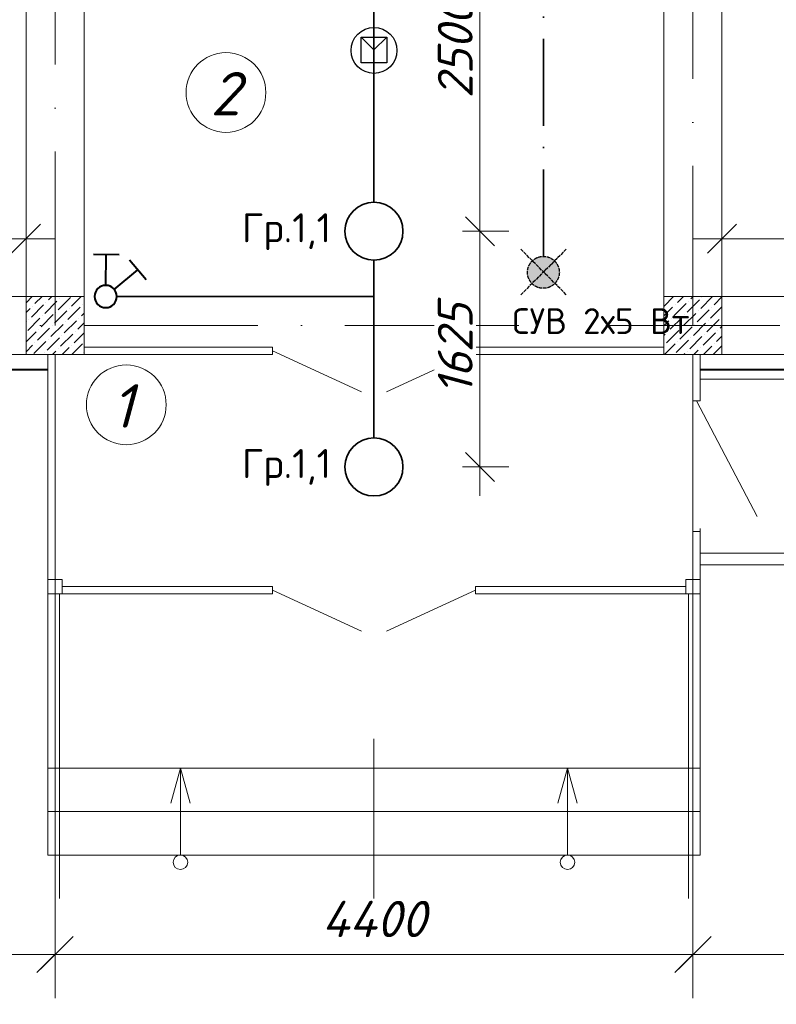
# Model space of a CAD drawing. Header units: millimetres. Extents: x 1114507 to 93926427, y 174473 to 817039.
# Tile 152 of 256: x 1504717 to 1509936, y 762146 to 768933. Entities that reach past the tile are written whole.
import ezdxf

# ---------------------------------------------------------------- set-up
doc = ezdxf.new("R2010")
doc.units = ezdxf.units.MM
doc.linetypes.add('ACAD_ISO04W100', pattern=[30, 24, -3, 0, -3])
doc.linetypes.add('ACAD_ISO10W100', pattern=[18, 12, -3, 0, -3])
for name, color, linetype in [('(001) Сетка', 92, 'Continuous'), ('PDF7_Text', 7, 'Continuous'), ('RAZMERNAR', 152, 'Continuous')]:
    doc.layers.add(name, color=color, linetype=linetype)
for name, color, linetype, lineweight in [('expl', 234, 'Continuous', 13), ('размеры', 12, 'Continuous', 15), ('светильники', 30, 'ACAD_ISO04W100', 25), ('ТЕХНОЛОГИЯ', 36, 'Continuous', 18)]:
    doc.layers.add(name, color=color, linetype=linetype, lineweight=lineweight)
doc.styles.add('ISOCPEUR 1', font='isocpeur.TTF')
doc.styles.add('PDF ISOCPEUR', font='isocpeur.TTF')
doc.styles.get("Standard").update_dxf_attribs({"font": 'isocpeui.ttf'})
doc.styles.add('Суннат', font='ariali.ttf', dxfattribs={"height": 250})
doc.linetypes.add('FENCELINE1', pattern='A,6.35,-2.54,[133,ltypeshp.shx,S=2.54,R=0,X=-2.54,Y=0],-2.54,25.4', length=36.83)
doc.dimstyles.new('Санжар', dxfattribs={"dimtxt": 240, "dimasz": 200, "dimexe": 200, "dimexo": 200, "dimgap": 50, "dimtad": 1, "dimdec": 0, "dimtxsty": 'Standard', "dimblk": 'OBLIQUE', "dimcen": 2.5, "dimdle": 200, "dimclrd": 152, "dimclre": 152, "dimclrt": 152, "dimadec": 0, "dimazin": 0, "dimtfac": 1, "dimtdec": 0, "dimtmove": 0, "dimatfit": 3, "dimldrblk": 'OBLIQUE', "dimfxl": 0, "dimlwd": 0, "dimlwe": 0, "dimarcsym": 0})

# ---------------------------------------------------------------- blocks, each defined once
blk = doc.blocks.new('_Oblique')
at = {"color": 0, "linetype": 'ByBlock', "lineweight": -2}
blk.add_line((-0.5, -0.5), (0.5, 0.5), dxfattribs=at)
blk = doc.blocks.new('blok1qavmak')
at = {"color": 1, "linetype": 'ACAD_ISO10W100', "lineweight": 0, "ltscale": 100}
for p, q in [((1504960.8, 782425.1), (1504960.8, 766825.1)), ((1509360.8, 773325.1), (1509360.8, 766825.1)), ((1518960.8, 766825.1), (1491960.8, 766825.1))]:
    blk.add_line(p, q, dxfattribs=at)
at = {"lineweight": 0, "ltscale": 100}
for p, q in [((1505160.8, 773325.1), (1505160.8, 767025.1)), ((1509160.8, 773325.1), (1509160.8, 767025.1)), ((1504760.8, 772925.1), (1504760.8, 767025.1)), ((1509560.8, 772925.1), (1509560.8, 767025.1)), ((1503760.8, 767025.1), (1504760.8, 767025.1)), ((1509560.8, 767025.1), (1510560.8, 767025.1)), ((1503760.8, 766625.1), (1505160.8, 766625.1)), ((1509160.8, 766625.1), (1510430.8, 766625.1)), ((1504910.8, 763175.1), (1504910.8, 766518.1)), ((1509410.8, 763175.1), (1509410.8, 765425.1)), ((1509410.8, 765175.1), (1515310.8, 765175.1)), ((1504910.8, 763775.1), (1509410.8, 763775.1)), ((1504910.8, 763475.1), (1509410.8, 763475.1)), ((1504910.8, 763175.1), (1509410.8, 763175.1))]:
    blk.add_line(p, q, dxfattribs=at)
at = {"linetype": 'Continuous', "lineweight": 0, "ltscale": 100}
for p, q in [((1504760.8, 766981.7), (1504804.2, 767025.1)), ((1504822.8, 766976.3), (1504871.6, 767025.1)), ((1504915.4, 767001.6), (1504938.9, 767025.1)), ((1504982.8, 766934.2), (1505067, 767018.4)), ((1504991.2, 767010), (1504991.2, 767010)), ((1505075.4, 766959.5), (1505141, 767025.1)), ((1509161.7, 766959.5), (1509227.3, 767025.1)), ((1509254.4, 766984.8), (1509294.7, 767025.1)), ((1509321.7, 766917.4), (1509405.9, 767001.6)), ((1509347, 767010), (1509362.1, 767025.1)), ((1509414.3, 766942.7), (1509496.8, 767025.1)), ((1509422.7, 767018.4), (1509422.7, 767018.4)), ((1509506.9, 766967.9), (1509560.8, 767021.8)), ((1504760.8, 766914.4), (1504789.2, 766942.7)), ((1504797.6, 766883.7), (1504881.8, 766967.9)), ((1504806, 766959.5), (1504806, 766959.5)), ((1504890.2, 766909), (1504974.4, 766993.2)), ((1504898.6, 766984.8), (1504898.6, 766984.8)), ((1505050.1, 766866.9), (1505134.3, 766951.1)), ((1505058.6, 766942.7), (1505058.6, 766942.7)), ((1505151.2, 766967.9), (1505151.2, 766967.9)), ((1509160.8, 766891.3), (1509220.7, 766951.1)), ((1509229.1, 766892.2), (1509313.3, 766976.3)), ((1509237.5, 766967.9), (1509237.5, 766967.9)), ((1509330.1, 766993.2), (1509330.1, 766993.2)), ((1509389.1, 766850.1), (1509473.2, 766934.2)), ((1509481.7, 766875.3), (1509560.8, 766954.5)), ((1509490.1, 766951.1), (1509490.1, 766951.1)), ((1504772.3, 766791.1), (1504856.5, 766875.3)), ((1504780.7, 766866.9), (1504780.7, 766866.9)), ((1504864.9, 766816.4), (1504949.1, 766900.6)), ((1504873.3, 766892.2), (1504873.3, 766892.2)), ((1504957.5, 766841.6), (1505041.7, 766925.8)), ((1504966, 766917.4), (1504966, 766917.4)), ((1505125.9, 766875.3), (1505125.9, 766875.3)), ((1505142.8, 766892.2), (1505160.8, 766910.2)), ((1509203.8, 766799.5), (1509288, 766883.7)), ((1509212.3, 766875.3), (1509212.3, 766875.3)), ((1509296.4, 766824.8), (1509380.6, 766909)), ((1509304.9, 766900.6), (1509304.9, 766900.6)), ((1509397.5, 766925.8), (1509397.5, 766925.8)), ((1509456.4, 766782.7), (1509540.6, 766866.9)), ((1509557.4, 766883.7), (1509557.4, 766883.7)), ((1504760.8, 766847), (1504763.9, 766850.1)), ((1504839.7, 766723.8), (1504923.9, 766808)), ((1504848.1, 766799.5), (1504848.1, 766799.5)), ((1504932.3, 766749), (1505016.5, 766833.2)), ((1504940.7, 766824.8), (1504940.7, 766824.8)), ((1505024.9, 766774.3), (1505109.1, 766858.5)), ((1505033.3, 766850.1), (1505033.3, 766850.1)), ((1505117.5, 766799.5), (1505160.8, 766842.9)), ((1509160.8, 766823.9), (1509195.4, 766858.5)), ((1509271.2, 766732.2), (1509355.4, 766816.4)), ((1509279.6, 766808), (1509279.6, 766808)), ((1509363.8, 766757.4), (1509448, 766841.6)), ((1509372.2, 766833.2), (1509372.2, 766833.2)), ((1509464.8, 766858.5), (1509464.8, 766858.5)), ((1509549, 766808), (1509560.8, 766819.8)), ((1504760.8, 766712.3), (1504831.3, 766782.7)), ((1504907, 766656.4), (1504991.2, 766740.6)), ((1504915.4, 766732.2), (1504915.4, 766732.2)), ((1504999.6, 766681.7), (1505083.8, 766765.9)), ((1505008.1, 766757.4), (1505008.1, 766757.4)), ((1505092.2, 766706.9), (1505160.8, 766775.5)), ((1505100.7, 766782.7), (1505100.7, 766782.7)), ((1509160.8, 766756.5), (1509170.2, 766765.9)), ((1509178.6, 766706.9), (1509262.8, 766791.1)), ((1509187, 766782.7), (1509187, 766782.7)), ((1509338.5, 766664.8), (1509422.7, 766749)), ((1509347, 766740.6), (1509347, 766740.6)), ((1509431.2, 766690.1), (1509515.3, 766774.3)), ((1509439.6, 766765.9), (1509439.6, 766765.9)), ((1509523.8, 766715.4), (1509560.8, 766752.4)), ((1509532.2, 766791.1), (1509532.2, 766791.1)), ((1504760.8, 766644.9), (1504806, 766690.1)), ((1504814.4, 766631.2), (1504898.6, 766715.4)), ((1504822.8, 766706.9), (1504822.8, 766706.9)), ((1504982.8, 766664.8), (1504982.8, 766664.8)), ((1505010.4, 766625.1), (1505058.6, 766673.3)), ((1505075.4, 766690.1), (1505075.4, 766690.1)), ((1505077.8, 766625.1), (1505151.2, 766698.5)), ((1509161.7, 766690.1), (1509161.7, 766690.1)), ((1509164.1, 766625.1), (1509237.5, 766698.5)), ((1509245.9, 766639.6), (1509330.1, 766723.8)), ((1509254.4, 766715.4), (1509254.4, 766715.4)), ((1509414.3, 766673.3), (1509414.3, 766673.3)), ((1509433.5, 766625.1), (1509490.1, 766681.7)), ((1509500.9, 766625.1), (1509560.8, 766685.1)), ((1509506.9, 766698.5), (1509506.9, 766698.5)), ((1504890.2, 766639.6), (1504890.2, 766639.6)), ((1504943.1, 766625.1), (1504966, 766648)), ((1505159.6, 766639.6), (1505160.8, 766640.8)), ((1509298.8, 766625.1), (1509304.9, 766631.2)), ((1509321.7, 766648), (1509321.7, 766648)), ((1509366.2, 766625.1), (1509397.5, 766656.4))]:
    blk.add_line(p, q, dxfattribs=at)
at = {"color": 152, "lineweight": 0, "ltscale": 100}
for p, q in [((1504960.8, 766625.1), (1504960.8, 762289.5)), ((1509360.8, 766625.1), (1509360.8, 762289.5)), ((1505160.8, 762489.5), (1495160.8, 762489.5)), ((1514760.8, 762489.5), (1509160.8, 762489.5))]:
    blk.add_line(p, q, dxfattribs=at)
at = {"color": 252, "lineweight": 0, "ltscale": 100}
for p, q in [((1505160.8, 766625.1), (1505160.8, 766625.1)), ((1503760.8, 766518.1), (1504910.8, 766518.1)), ((1509410.8, 766518.1), (1510560.8, 766518.1))]:
    blk.add_line(p, q, dxfattribs=at)
at = {"color": 32, "lineweight": 0, "ltscale": 100}
for p, q in [((1503760.8, 766525.1), (1504910.8, 766525.1)), ((1509410.8, 766525.1), (1510560.8, 766525.1))]:
    blk.add_line(p, q, dxfattribs=at)
at = {"color": 204, "linetype": 'FENCELINE1', "lineweight": 0, "ltscale": 15}
for p, q in [((1509410.8, 766455.1), (1515610.8, 766455.1)), ((1509410.8, 765255.1), (1515610.8, 765255.1)), ((1504990.8, 762875.1), (1504990.8, 764975.1)), ((1509330.8, 762875.1), (1509330.8, 764975.1)), ((1507160.8, 763975.1), (1507160.8, 762875.1))]:
    blk.add_line(p, q, dxfattribs=at)
at = {"layer": 'expl', "lineweight": 0}
for p, q in [((1505825.8, 763775.1), (1505758.7, 763532)), ((1505825.8, 763175.1), (1505825.8, 763775.1)), ((1505825.8, 763775.1), (1505893, 763532)), ((1508495.8, 763775.1), (1508428.7, 763532)), ((1508495.8, 763175.1), (1508495.8, 763775.1)), ((1508495.8, 763775.1), (1508563, 763532))]:
    blk.add_line(p, q, dxfattribs=at)
for centre in [(1505825.8, 763125.1), (1508495.8, 763125.1)]:
    blk.add_circle(centre, 50, dxfattribs=at)
at = {"layer": 'RAZMERNAR', "lineweight": 0, "ltscale": 100}
for p, q in [((1504960.8, 766425.1), (1504960.8, 762189.5)), ((1509360.8, 766425.1), (1509360.8, 762189.5)), ((1509510.8, 762489.5), (1504810.8, 762489.5))]:
    blk.add_line(p, q, dxfattribs=at)
at = {"layer": 'размеры', "lineweight": 0, "ltscale": 5}
for p, q in [((1505160.8, 767025.1), (1504760.8, 767025.1)), ((1504760.8, 767025.1), (1504760.8, 766625.1)), ((1505160.8, 766625.1), (1505160.8, 767025.1)), ((1509560.8, 767025.1), (1509160.8, 767025.1)), ((1509160.8, 767025.1), (1509160.8, 766625.1)), ((1509560.8, 766625.1), (1509560.8, 767025.1)), ((1504760.8, 766625.1), (1505160.8, 766625.1)), ((1509160.8, 766625.1), (1509560.8, 766625.1)), ((1505010.8, 765075.1), (1504910.8, 765075.1)), ((1504910.8, 765075.1), (1504910.8, 764975.1)), ((1505010.8, 764975.1), (1505010.8, 765075.1)), ((1509410.8, 765075.1), (1509310.8, 765075.1)), ((1509310.8, 765075.1), (1509310.8, 764975.1)), ((1509410.8, 764975.1), (1509410.8, 765075.1)), ((1504910.8, 764975.1), (1505010.8, 764975.1)), ((1509310.8, 764975.1), (1509410.8, 764975.1))]:
    blk.add_line(p, q, dxfattribs=at)
at = {"layer": 'ТЕХНОЛОГИЯ', "color": 152, "linetype": 'ByBlock', "lineweight": 0, "ltscale": 100}
for p, q in [((1506460.8, 766675.1), (1505160.8, 766675.1)), ((1506460.8, 766675.1), (1506460.8, 766625.1)), ((1509160.8, 766675.1), (1507860.8, 766675.1)), ((1507860.8, 766675.1), (1507860.8, 766625.1)), ((1504910.8, 765075.1), (1504910.8, 766625.1)), ((1504960.8, 765075.1), (1504960.8, 766625.1)), ((1506460.8, 766625.1), (1505160.8, 766625.1)), ((1506460.8, 766650.1), (1507073.7, 766367.6)), ((1507860.8, 766650.1), (1507248, 766367.6)), ((1509160.8, 766625.1), (1507860.8, 766625.1)), ((1509360.8, 766305.1), (1509360.8, 766625.1)), ((1509410.8, 766305.1), (1509410.8, 766625.1)), ((1509410.8, 766305.1), (1509360.8, 766305.1)), ((1509385.8, 766305.1), (1509804.8, 765508.6)), ((1509360.8, 765075.1), (1509360.8, 765405.1)), ((1509410.8, 765405.1), (1509360.8, 765405.1)), ((1509410.8, 765075.1), (1509410.8, 765405.1)), ((1505010.8, 765025.1), (1506460.8, 765025.1)), ((1505010.8, 764975.1), (1506460.8, 764975.1)), ((1506460.8, 765025.1), (1506460.8, 764975.1)), ((1506460.8, 765000.1), (1507073.7, 764717.6)), ((1507860.8, 765000.1), (1507248, 764717.6)), ((1507860.8, 765025.1), (1507860.8, 764975.1)), ((1507860.8, 765025.1), (1509310.8, 765025.1)), ((1507860.8, 764975.1), (1509410.8, 764975.1))]:
    blk.add_line(p, q, dxfattribs=at)
at = {"color": 152, "lineweight": 0, "ltscale": 100, "xscale": 200, "yscale": 200, "zscale": 200}
blk.add_blockref('_Oblique', (1504960.8, 762489.5), dxfattribs=at)
at = {"color": 152, "lineweight": 0, "ltscale": 100, "xscale": 200, "yscale": 200, "zscale": 200, "rotation": 180}
blk.add_blockref('_Oblique', (1509360.8, 762489.5), dxfattribs=at)
at = {"layer": 'RAZMERNAR', "lineweight": 0, "ltscale": 100, "xscale": 250, "yscale": 250, "zscale": 250, "rotation": 180}
blk.add_blockref('_Oblique', (1504960.8, 762489.5), dxfattribs=at)
at = {"layer": 'RAZMERNAR', "lineweight": 0, "ltscale": 100, "xscale": 250, "yscale": 250, "zscale": 250}
blk.add_blockref('_Oblique', (1509360.8, 762489.5), dxfattribs=at)
at = {"layer": 'RAZMERNAR', "lineweight": 0, "ltscale": 100, "insert": (1507160.8, 762734.5), "char_height": 250, "attachment_point": 5}
blk.add_mtext('4400', dxfattribs=at)
blk = doc.blocks.new('*D1603')
at = {"color": 152, "linetype": 'Continuous', "lineweight": 0, "ltscale": 100, "transparency": 16777216}
for p, q in [((1503160.8, 767543.7), (1503160.8, 767223.7)), ((1504760.8, 767543.7), (1504760.8, 767223.7)), ((1504960.8, 767423.7), (1502960.8, 767423.7))]:
    blk.add_line(p, q, dxfattribs=at)
at = {"layer": 'Defpoints', "color": 0, "lineweight": 35, "ltscale": 100, "transparency": 16777216}
for p in [(1503160.8, 767925.1), (1504760.8, 767925.1), (1503160.8, 767423.7)]:
    blk.add_point(p, dxfattribs=at)
at = {"color": 152, "lineweight": 0, "ltscale": 100, "transparency": 16777216, "xscale": 200, "yscale": 200, "zscale": 200, "rotation": 180}
blk.add_blockref('_Oblique', (1503160.8, 767423.7), dxfattribs=at)
at = {"color": 152, "lineweight": 0, "ltscale": 100, "transparency": 16777216, "xscale": 200, "yscale": 200, "zscale": 200}
blk.add_blockref('_Oblique', (1504760.8, 767423.7), dxfattribs=at)
at = {"color": 152, "lineweight": 35, "ltscale": 100, "transparency": 16777216, "insert": (1503960.8, 767593.7), "char_height": 240, "attachment_point": 5, "bg_fill": 3, "box_fill_scale": 1.1, "bg_fill_color": 256, "bg_fill_true_color": 13158600, "bg_fill_transparency": 0}
blk.add_mtext('1600', dxfattribs=at)
blk = doc.blocks.new('*D1610')
at = {"color": 152, "linetype": 'Continuous', "lineweight": 0, "ltscale": 100, "transparency": 16777216}
for p, q in [((1509560.8, 767543.7), (1509560.8, 767223.7)), ((1511160.8, 767543.7), (1511160.8, 767223.7)), ((1511360.8, 767423.7), (1509360.8, 767423.7))]:
    blk.add_line(p, q, dxfattribs=at)
at = {"layer": 'Defpoints', "color": 0, "lineweight": 35, "ltscale": 100, "transparency": 16777216}
for p in [(1509560.8, 767925.1), (1511160.8, 767925.1), (1509560.8, 767423.7)]:
    blk.add_point(p, dxfattribs=at)
at = {"color": 152, "lineweight": 0, "ltscale": 100, "transparency": 16777216, "xscale": 200, "yscale": 200, "zscale": 200, "rotation": 180}
blk.add_blockref('_Oblique', (1509560.8, 767423.7), dxfattribs=at)
at = {"color": 152, "lineweight": 0, "ltscale": 100, "transparency": 16777216, "xscale": 200, "yscale": 200, "zscale": 200}
blk.add_blockref('_Oblique', (1511160.8, 767423.7), dxfattribs=at)
at = {"color": 152, "lineweight": 35, "ltscale": 100, "transparency": 16777216, "insert": (1510360.8, 767593.7), "char_height": 240, "attachment_point": 5, "bg_fill": 3, "box_fill_scale": 1.1, "bg_fill_color": 256, "bg_fill_true_color": 13158600, "bg_fill_transparency": 0}
blk.add_mtext('1600', dxfattribs=at)
blk = doc.blocks.new('вкер')
at = {"lineweight": 40}
for p, q in [((-156663.7, -245929.2), (-156778.3, -245982.1)), ((-156605.9, -245929.2), (-156491.3, -245982.1)), ((-156657.7, -246092.9), (-156721, -245955.6)), ((-156611.9, -246092.9), (-156548.6, -245955.6))]:
    blk.add_line(p, q, dxfattribs=at)
blk.add_circle((-156634.8, -246142.6), 54.7, dxfattribs=at)
blk = doc.blocks.new('*D1628')
at = {"color": 152, "linetype": 'Continuous', "lineweight": 0, "ltscale": 100, "transparency": 16777216}
for p, q in [((1507891.2, 770175.1), (1507891.2, 767275.1)), ((1507771.2, 769975.1), (1508091.2, 769975.1)), ((1507771.2, 767475.1), (1508091.2, 767475.1))]:
    blk.add_line(p, q, dxfattribs=at)
at = {"layer": 'Defpoints', "color": 0, "lineweight": 35, "ltscale": 100, "transparency": 16777216}
for p in [(1507360.8, 769975.1), (1507360.8, 767475.1), (1507891.2, 767475.1)]:
    blk.add_point(p, dxfattribs=at)
at = {"color": 152, "lineweight": 0, "ltscale": 100, "transparency": 16777216, "xscale": 200, "yscale": 200, "zscale": 200}
for p, rotation in [((1507891.2, 769975.1), 90), ((1507891.2, 767475.1), 270)]:
    blk.add_blockref('_Oblique', p, dxfattribs=dict(at, rotation=rotation))
at = {"color": 152, "lineweight": 35, "ltscale": 100, "transparency": 16777216, "insert": (1507721.2, 768725.1), "char_height": 240, "attachment_point": 5, "rotation": 90, "bg_fill": 3, "box_fill_scale": 1.1, "bg_fill_color": 256, "bg_fill_true_color": 13158600, "bg_fill_transparency": 0}
blk.add_mtext('2500', dxfattribs=at)
blk = doc.blocks.new('*D1630')
at = {"color": 152, "linetype": 'Continuous', "lineweight": 0, "ltscale": 100, "transparency": 16777216}
for p, q in [((1507891.2, 767675.1), (1507891.2, 765650.1)), ((1507771.2, 767475.1), (1508091.2, 767475.1)), ((1507771.2, 765850.1), (1508091.2, 765850.1))]:
    blk.add_line(p, q, dxfattribs=at)
at = {"layer": 'Defpoints', "color": 0, "lineweight": 35, "ltscale": 100, "transparency": 16777216}
for p in [(1507360.8, 767475.1), (1507360.8, 765850.1), (1507891.2, 765850.1)]:
    blk.add_point(p, dxfattribs=at)
at = {"color": 152, "lineweight": 0, "ltscale": 100, "transparency": 16777216, "xscale": 200, "yscale": 200, "zscale": 200}
for p, rotation in [((1507891.2, 767475.1), 90), ((1507891.2, 765850.1), 270)]:
    blk.add_blockref('_Oblique', p, dxfattribs=dict(at, rotation=rotation))
at = {"color": 152, "lineweight": 35, "ltscale": 100, "transparency": 16777216, "insert": (1507721.2, 766662.6), "char_height": 240, "attachment_point": 5, "rotation": 90, "bg_fill": 3, "box_fill_scale": 1.1, "bg_fill_color": 256, "bg_fill_true_color": 13158600, "bg_fill_transparency": 0}
blk.add_mtext('1625', dxfattribs=at)
blk = doc.blocks.new('высывм')
at = {"layer": '(001) Сетка', "color": 2, "lineweight": 30}
blk.add_lwpolyline([(2925733.2, 1621632), (2925910.4, 1621632), (2925910.4, 1621455.3), (2925733.2, 1621455.3)], close=True, dxfattribs=at)
for points in [[(2925733.2, 1621455.3), (2925821.8, 1621543.6)], [(2925910.4, 1621455.3), (2925821.8, 1621543.6)]]:
    blk.add_lwpolyline(points, dxfattribs=at)
blk.add_circle((2925821.8, 1621547.6), 158.3, dxfattribs=at)
blk = doc.blocks.new('ывафпваыпывап')
at = {"layer": 'светильники', "lineweight": 30}
h = blk.add_hatch(color=1, dxfattribs=at)
edge = h.paths.add_edge_path()
edge.add_arc((-1825637.6, -19111.2), 110.1, 0, 360)
at = {"layer": 'светильники', "color": 1, "lineweight": 30}
for p, q in [((-1825479.6, -19265.4), (-1825793.4, -18951.6)), ((-1825479.6, -18951.6), (-1825793.4, -19265.4))]:
    blk.add_line(p, q, dxfattribs=at)
blk.add_circle((-1825637.6, -19111.2), 110.1, dxfattribs=at)

msp = doc.modelspace()

# ---------------------------------------------------------------- linework, layer by layer
at = {"layer": 'expl', "lineweight": 0}
for centre in [(1506140, 768431.1), (1505452.5, 766278.7)]:
    msp.add_circle(centre, 275.1, dxfattribs=at)

# ---------------------------------------------------------------- texts
at = {"lineweight": 0, "char_height": 300, "width": 349.19, "attachment_point": 9}
for s, insert in [('2', (1506237.9, 768272.9)), ('1', (1505500.6, 766120.6))]:
    msp.add_mtext(s, dxfattribs=dict(at, insert=insert))

# ---------------------------------------------------------------- next in the draw order: block references
at = {"color": 0}
msp.add_blockref('blok1qavmak', (0, 0), dxfattribs=at)

# ---------------------------------------------------------------- next in the draw order: linework, layer by layer
at = {"color": 3, "linetype": 'ACAD_ISO10W100', "lineweight": 35, "ltscale": 50}
msp.add_line((1508329.3, 767301.6), (1508329.3, 772475.1), dxfattribs=at)
at = {"color": 0, "lineweight": 35, "ltscale": 100}
for p, q in [((1507160.8, 767675.1), (1507160.8, 769775.1)), ((1507160.8, 766050.1), (1507160.8, 767275.1)), ((1505387.5, 767025.1), (1507160.8, 767025.1))]:
    msp.add_line(p, q, dxfattribs=at)
at = {"color": 5, "lineweight": 35, "ltscale": 20}
for centre in [(1507160.8, 767475.1), (1507160.8, 765850.1)]:
    msp.add_circle(centre, 200, dxfattribs=at)

# ---------------------------------------------------------------- next in the draw order: block references
at = {"lineweight": 30, "rotation": 180}
msp.add_blockref('высывм', (4432982.7, 2390268.7), dxfattribs=at)
at = {"lineweight": 30, "xscale": -1.400000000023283, "yscale": 1.400000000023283, "zscale": 1.400000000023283, "rotation": 334.6622615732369}
msp.add_blockref('вкер', (1454590.1, 1172319.9), dxfattribs=at)
at = {"lineweight": 50}
msp.add_blockref('ывафпваыпывап', (3333966.9, 786302.8), dxfattribs=at)

# ---------------------------------------------------------------- next in the draw order: texts
at = {"color": 0, "char_height": 200, "width": 2509.849, "attachment_point": 1, "style": 'Суннат'}
for insert in [(1506249.1, 767598.8, 0), (1506249.1, 765973.8, 0)]:
    msp.add_mtext('{\\fISOCPEUR|b0|i0|c204|p34;Гр.1\\fISOCPEUR|b0|i0|c0|p34;,1}', dxfattribs=dict(at, insert=insert))
at = {"layer": 'PDF7_Text', "color": 1, "insert": (1508114.7, 766766.9), "char_height": 177.4, "attachment_point": 7, "style": 'PDF ISOCPEUR'}
msp.add_mtext('СУВ 2х5 Вт', dxfattribs=at)

# ---------------------------------------------------------------- next in the draw order: dimensions: what is measured, and where the dimension line sits
at = {"color": 0, "lineweight": 35, "ltscale": 100}
for base, p1, p2, picture, middle in [((1503160.8, 767423.7), (1504760.8, 767925.1), (1503160.8, 767925.1), '*D1603', (1503960.8, 767593.7)), ((1509560.8, 767423.7), (1511160.8, 767925.1), (1509560.8, 767925.1), '*D1610', (1510360.8, 767593.7))]:
    dim = msp.add_linear_dim(base=base, p1=p1, p2=p2, angle=180, dimstyle='Санжар', override={"dimfxl": 120, "dimfxlon": 1, "dimtfill": 1, "dimarcsym": 1}, dxfattribs=at)
    dim.commit()
    dim.dimension.update_dxf_attribs({"geometry": picture, "text_midpoint": middle})

# ---------------------------------------------------------------- next in the draw order: dimensions: what is measured, and where the dimension line sits
dim = msp.add_linear_dim(base=(1507891.2, 767475.1), p1=(1507360.8, 769975.1), p2=(1507360.8, 767475.1), angle=90, dimstyle='Санжар', override={"dimfxl": 120, "dimfxlon": 1, "dimtfill": 1, "dimarcsym": 1}, dxfattribs=at)
dim.commit()
dim.dimension.update_dxf_attribs({"geometry": '*D1628', "text_midpoint": (1507721.2, 768725.1)})

# ---------------------------------------------------------------- next in the draw order: dimensions: what is measured, and where the dimension line sits
dim = msp.add_linear_dim(base=(1507891.2, 765850.1), p1=(1507360.8, 767475.1), p2=(1507360.8, 765850.1), angle=90, dimstyle='Санжар', override={"dimfxl": 120, "dimfxlon": 1, "dimtfill": 1, "dimarcsym": 1}, dxfattribs=at)
dim.commit()
dim.dimension.update_dxf_attribs({"geometry": '*D1630', "text_midpoint": (1507721.2, 766662.6)})

# ---------------------------------------------------------------- next in the draw order: texts
at = {"linetype": 'ByBlock', "lineweight": 30, "ltscale": 10, "insert": (1197603, 784433.1, 0), "char_height": 250, "width": 18040, "attachment_point": 1, "style": 'ISOCPEUR 1'}
msp.add_mtext('     Рабочая документация по объекту: {\\C7;школы ^J}     Настоящий проект выполнен на основании чертежей марки АС, ВК и ОВ в соответствии с требованиями КМК и ПУЭ.\\P     Внешнее электроснабжение решается в отдельном проекте "Внутриплощадочных сетей"\\P     Проект энергоснабжения школы.\\P     Установленная мощность 33,6 кВт; Расчетная мощность 30,2 кВт  \\P     По надежности энергоснабжения школа относится к потребителям II категории.\\P\\pi1291.6675,t0,19518.5175;{\\LСиловое электрооборудование:\\P\\pi0,tz;}     В качестве вводно-распределительного и силового щита принят щит {\\C0;ПР11-3060-21УЗ (изготовить индв. по заказу) }. В качестве осветительного и силового щита принять щит ЩРВ-6 {\\C0;(изготовить индв. по заказу)} и щит комплектный ОЩВ.\\P\\pt0,19518.5175;     Электропотребителями здания  являются: освещение, штепсельные розетки, электропотребители технологического оборудования. Главный распределительный щит, силовые щиты и щиты освещения приняты сборными с модульными автоматическими выключателями с установкой на DIN-рейку по индивидуальному заказу. В распределительных щитах предусматривается устройство заземляющей шины. Фазораспределение злектронагрузок должно быть равномерным. Автоматические выключатели на розеточных группах имеют устройства  защитного отключения. \\P\\ptz;     Силовыми электроприемниками являются потребители сантехнического и технологического оборудования помещений. Магистральные и распределительные сети выполняются медным кабелем ВВГнг  в винипластовых  трубах в стенах срыто под штукатуркой. Ответвительные коробки установить скрыто на стене.\\P     1.  Розетки разместить на высоте 1800 мм от чистого пола в  помещениях   для  пребывания  детей  (А также см. уточнение по плану)  согласно пункта 12.34 КМК КМК КМК 2.04.17-19. ^J     2.  Выключатели во всех помещениях разместить на высоте 1800 мм.  Отступ от проёмов дверей - 200 мм, а также см. уточнение по плану.^J  Допускается установка выключателей под потолком с управлением при помощи шнура. ПУЭ п. 6.6.31.^J  Установка штепсельных розеток в ванных комнатах, душевых, мыльных помещениях бань, помещениях, содержащих нагреватели для саун (далее по тексту «саунах»), а также в стиральных помещениях прачечных не допускается ПУЭ п. 7.1.48.^JМинимальное расстояние от выключателей, штепсельных розеток и элементов электроустановок до газопроводов должно быть не менее 0,5 м ПУЭ п. 7.1.50.\\P{\\O      \\L\\oЭлектроосвещение}\\P     В соответствии КМК КМК 2.01.05-19. в проекте предусматривается общее рабочее, эвакуационное освещение на напряжение 220В.  Рабочее освещение предусматривается во всех помещениях комплекса, эвакуационное - в коридорах, в фойе, лестничных клетках, вестибюле. На выходах по пути эвакуации устанавливаются световые указатели "Выход" с аккумуляторными  батареями. Светильники аварийного освещения обозначаются значком "А" и выбираются из числа светильников рабочего освещения и питаются от щита ЩАО. Управление освещением выполняется включателями, устанавливаемыми по месту. Выбор светильников произведен в соответствии с назначением помещений, их конструктивными особенностями и характеристикой окружающей среды. В качестве источников света приняты светильники потолочные светодиодные LED панели и {\\C0;светодиодные линейные светильники} . Групповые сети освещения выполняются медным кабелем ВВГнг в винипластовой трубе.\\P\\pi1896.36,t0,28627.16;{\\LЗаземление}\\P\\pi0,tz;     Для защиты от поражения  электрическим током применяется система заземления TN-S  (используется 3я и 5я  жила  кабеля) и выполняется уравнивание потенциалов. Все металлические нетоковедущие части электрооборудования подлежат заземлению. В качестве заземляющих проводников используются нулевые провода сети и специальные заземляющие проводники, прокладываемые совместно с рабочими проводниками от электрощитов до электропотребителей. Сопротивление растеканию тока заземляющих устройств не должно превышать 4 Ом в любое время года. Внутренний контур заземления необходимо присоединить к наружному контуру заземления. Защита от заноса высокого потенциала и уравнивание потенциалов выполняется путем присоединения металлической арматуры фундаментов к горизонтальному  заземлителю. Все соединения выполнить сваркой.', dxfattribs=at)

doc.saveas('drawing.dxf')
